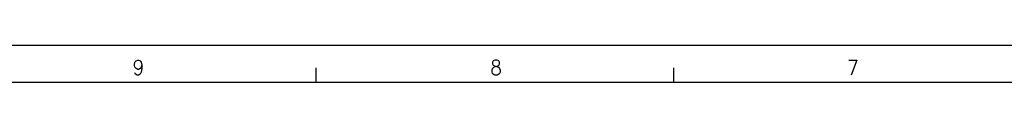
# Model space of a CAD drawing. Header units: millimetres. Extents: x -235 to 1849, y -109 to 485.
# Tile 17 of 41: x 177 to 309, y 480 to 485. Entities that reach past the tile are written whole.
import ezdxf

# ---------------------------------------------------------------- set-up
doc = ezdxf.new("R2010")
doc.units = ezdxf.units.MM
doc.layers.add('1', color=7, linetype='Continuous')
doc.styles.add('CONVERTER_11', font='txt.shx', dxfattribs={"width": 0.9})

# ---------------------------------------------------------------- blocks, each defined once
blk = doc.blocks.new('Marco_a1', base_point=(184.81, 187.78))
at = {"layer": '1', "color": 2, "linetype": 'Continuous'}
for p, q in [((604.81, 484.78), (-235.19, 484.78)), ((216.29, 481.78), (216.29, 479.78)), ((264.23, 481.78), (264.23, 479.78))]:
    blk.add_line(p, q, dxfattribs=at)
at = {"layer": '1', "color": 7, "linetype": 'Continuous'}
blk.add_line((599.81, 479.78), (-215.19, 479.78), dxfattribs=at)
at = {"layer": '1', "color": 2, "char_height": 2, "attachment_point": 4, "line_spacing_factor": 1.20048, "style": 'CONVERTER_11'}
for s, insert in [('9', (191.74, 481.8)), ('8', (239.67, 481.8)), ('7', (287.47, 481.8))]:
    blk.add_mtext(s, dxfattribs=dict(at, insert=insert))
blk = doc.blocks.new('Top', base_point=(184.81, 187.78))
blk.add_blockref('Marco_a1', (184.81, 187.78))
blk = doc.blocks.new('_dummy_frame__111', base_point=(-235.19, -174.57))
blk.add_blockref('Top', (184.81, 187.78))
blk = doc.blocks.new('_dummy_frame__112', base_point=(-346.5, -309.51))
at = {"layer": '1'}
blk.add_blockref('_dummy_frame__111', (-235.19, -174.57), dxfattribs=at)

msp = doc.modelspace()

# ---------------------------------------------------------------- block references
at = {"layer": '1'}
msp.add_blockref('_dummy_frame__112', (-346.5, -309.51), dxfattribs=at)

doc.saveas('drawing.dxf')
